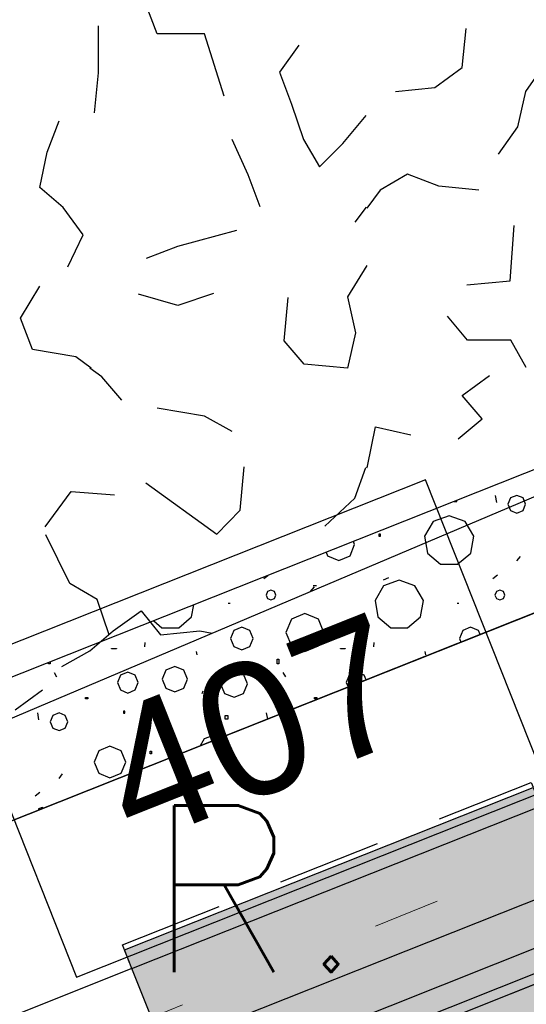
# Model space of a CAD drawing. Extents: x 1006 to 5197, y -24 to 263.
# Tile 44 of 124: x 1040.056 to 1040.817, y 16.655 to 18.133. Entities that reach past the tile are written whole.
import ezdxf

# ---------------------------------------------------------------- set-up
doc = ezdxf.new("R2010")
doc.units = 0
doc.header["$MEASUREMENT"] = 0
doc.linetypes.add('B0602', pattern=[0.3125, 0, -0.3125])
doc.linetypes.add('B0701', pattern=[0.23412, 0.156, -0.07812])
for name, color, linetype in [('00 Renvooi', 7, 'Continuous'), ('21 Buitenwanden', 7, 'Continuous'), ('22 Niet Constr Binnenwanden', 7, 'Continuous'), ('23 Vloeren', 7, 'Continuous'), ('27 Daken', 7, 'Continuous'), ('A Stramien', 7, 'Continuous'), ('T Tekst algemeen', 7, 'Continuous'), ('Window Markers', 7, 'Continuous')]:
    doc.layers.add(name, color=color, linetype=linetype)
doc.styles.add('GENERATED_STYLE_3', font='Arial')
doc.styles.get("Standard").update_dxf_attribs({"font": 'txt', "bigfont": 'BIGFONT.SHX'})
doc.dimstyles.new('GENERATED_STYLE__1', dxfattribs={"dimtxt": 0.25, "dimasz": 0.19, "dimexe": 0.18, "dimexo": 0, "dimgap": 0.09, "dimtad": 1, "dimdec": 0, "dimlfac": 1000, "dimzin": 0, "dimdsep": 46, "dimtxsty": 'Standard', "dimblk": 'ARROWHEAD_7', "dimblk1": 'ARROWHEAD_7', "dimblk2": 'ARROWHEAD_7', "dimcen": 0.09, "dimclrd": 7, "dimclre": 7, "dimclrt": 7, "dimadec": 1, "dimazin": 0, "dimtfac": 1, "dimtdec": 4, "dimtmove": 0, "dimatfit": 3, "dimfxl": 0, "dimtolj": 1, "dimtzin": 0, "dimarcsym": 0})
doc.dimstyles.new('GENERATED_STYLE__2', dxfattribs={"dimtxt": 0.25, "dimasz": 0.19, "dimexe": 0.18, "dimexo": 0, "dimgap": 0.09, "dimtad": 1, "dimtih": 1, "dimtoh": 1, "dimdec": 0, "dimlfac": 1000, "dimzin": 0, "dimdsep": 46, "dimtxsty": 'Standard', "dimblk": 'ARROWHEAD_7', "dimblk1": 'ARROWHEAD_7', "dimblk2": 'ARROWHEAD_7', "dimcen": 0.09, "dimclrd": 7, "dimclre": 7, "dimclrt": 7, "dimadec": 1, "dimazin": 0, "dimtfac": 1, "dimtdec": 4, "dimtmove": 0, "dimatfit": 3, "dimfxl": 0, "dimtolj": 1, "dimtzin": 0, "dimarcsym": 0})
pattern_1 = [(45, (988.21373, 0), (-0.4596194, 0.4596194), []), (45, (988.1218, 0.0919), (-0.4596194, 0.4596194), [])]

# ---------------------------------------------------------------- blocks, each defined once
blk = doc.blocks.new('ROOF_45_2', base_point=(1015.3564, 13.368))
at = {"layer": '27 Daken', "linetype": 'Continuous', "flags": 128}
blk.add_lwpolyline([(1029.3951, 15.18), (1033.0243, 15.18), (1035.0243, 15.18), (1036.2233, 15.1831), (1036.15, 15.599), (1036.9279, 15.908), (1036.9633, 15.7069), (1041.9117, 17.6726), (1041.9108, 20.258), (1034.8915, 17.4697), (1034.6025, 19.1618), (1029.3951, 17.7012)], dxfattribs=at)
blk = doc.blocks.new('*D346', base_point=(988.2137, 0))
at = {"layer": 'A Stramien', "linetype": 'Continuous'}
for p, q in [((1033.7798, 22.451), (1033.6414, 22.7995)), ((1027.0657, 19.9857), (1033.7571, 22.6437)), ((1020.3743, 17.3276), (1027.0657, 19.9857))]:
    blk.add_line(p, q, dxfattribs=at)
blk.add_circle((1033.7106, 22.6253), 0.05, dxfattribs=at)
at = {"layer": 'A Stramien', "insert": (1029.8704, 21.4226), "char_height": 0.25, "attachment_point": 1, "rotation": 21.665}
blk.add_mtext('{7.200}', dxfattribs=at)
blk = doc.blocks.new('ARROWHEAD_7')
at = {"color": 0, "linetype": 'Continuous', "lineweight": 0}
for p, q in [((0, -0.25), (0, 0.25)), ((0, 0), (-1, 0)), ((-0.25, 0), (0.25, 0))]:
    blk.add_line(p, q, dxfattribs=at)
blk.add_circle((0, 0), 0.25, dxfattribs=at)
blk = doc.blocks.new('*D347', base_point=(988.2137, 0))
at = {"layer": 'A Stramien', "linetype": 'Continuous'}
for p, q in [((1040.4712, 25.1091), (1040.3328, 25.4576)), ((1033.7571, 22.6437), (1040.4484, 25.3018)), ((1027.0657, 19.9857), (1033.7571, 22.6437))]:
    blk.add_line(p, q, dxfattribs=at)
blk.add_circle((1040.402, 25.2834), 0.05, dxfattribs=at)
at = {"layer": 'A Stramien', "insert": (1036.5618, 24.0807), "char_height": 0.25, "attachment_point": 1, "rotation": 21.665}
blk.add_mtext('{7.200}', dxfattribs=at)
blk = doc.blocks.new('*D348', base_point=(988.2137, 0))
at = {"layer": 'A Stramien', "linetype": 'Continuous'}
for p, q in [((1047.1626, 27.7672), (1047.0241, 28.1157)), ((1040.4484, 25.3018), (1047.1398, 27.9599)), ((1033.7571, 22.6437), (1040.4484, 25.3018))]:
    blk.add_line(p, q, dxfattribs=at)
blk.add_circle((1047.0934, 27.9415), 0.05, dxfattribs=at)
at = {"layer": 'A Stramien', "insert": (1044.457, 27.217), "char_height": 0.25, "attachment_point": 1, "rotation": 21.665}
blk.add_mtext('{7.200}', dxfattribs=at)
blk = doc.blocks.new('*D349', base_point=(988.2137, 0))
at = {"layer": 'A Stramien', "linetype": 'Continuous'}
for p, q in [((1053.854, 30.4253), (1053.7155, 30.7738)), ((1047.1398, 27.9599), (1053.8312, 30.618)), ((1040.4484, 25.3018), (1047.1398, 27.9599))]:
    blk.add_line(p, q, dxfattribs=at)
at = {"layer": 'A Stramien', "insert": (1049.9445, 29.3969), "char_height": 0.25, "attachment_point": 1, "rotation": 21.665}
blk.add_mtext('{7.200}', dxfattribs=at)
blk = doc.blocks.new('*D350', base_point=(988.2137, 0))
at = {"layer": 'A Stramien', "linetype": 'Continuous'}
for p, q in [((1053.8312, 30.618), (1057.1769, 31.9471)), ((1047.1398, 27.9599), (1053.8312, 30.618))]:
    blk.add_line(p, q, dxfattribs=at)
blk.add_circle((1053.7847, 30.5996), 0.05, dxfattribs=at)
at = {"layer": 'A Stramien', "insert": (1054.9631, 31.3904), "char_height": 0.25, "attachment_point": 1, "rotation": 21.665}
blk.add_mtext('{3.600}', dxfattribs=at)
blk = doc.blocks.new('*D351', base_point=(988.2137, 0))
at = {"layer": 'A Stramien', "linetype": 'Continuous'}
for p, q in [((1063.891, 34.4124), (1063.7526, 34.7609)), ((1063.7753, 34.5682), (1063.9147, 34.6236)), ((1057.1769, 31.9471), (1063.7753, 34.5682)), ((1057.1996, 31.7543), (1057.0612, 32.1029)), ((1053.8312, 30.618), (1057.1769, 31.9471))]:
    blk.add_line(p, q, dxfattribs=at)
for centre in [(1063.8218, 34.5867), (1057.1304, 31.9286)]:
    blk.add_circle(centre, 0.05, dxfattribs=at)
at = {"layer": 'A Stramien', "insert": (1059.9816, 33.384), "char_height": 0.25, "attachment_point": 1, "rotation": 21.665}
blk.add_mtext('{7.200}', dxfattribs=at)
blk = doc.blocks.new('*D355', base_point=(988.2137, 0))
at = {"layer": 'A Stramien', "linetype": 'Continuous'}
for p, q in [((1032.4831, 33.5873), (1032.4831, 33.9623)), ((1044.0071, 33.5873), (1044.0071, 33.9623)), ((1030.7271, 33.7748), (1032.5331, 33.7748)), ((1032.5331, 33.7748), (1044.0571, 33.7748))]:
    blk.add_line(p, q, dxfattribs=at)
for centre in [(1032.4831, 33.7748), (1044.0071, 33.7748)]:
    blk.add_circle(centre, 0.05, dxfattribs=at)
at = {"layer": 'A Stramien', "insert": (1037.7404, 34.0748), "char_height": 0.25, "attachment_point": 1}
blk.add_mtext('{11.524}', dxfattribs=at)
blk = doc.blocks.new('*D356', base_point=(988.2137, 0))
at = {"layer": 'A Stramien', "linetype": 'Continuous'}
for p, q in [((1044.0071, 33.5873), (1044.0071, 33.9623)), ((1049.8006, 33.5873), (1049.8006, 33.9623)), ((1032.5331, 33.7748), (1044.0571, 33.7748)), ((1044.0571, 33.7748), (1049.8506, 33.7748))]:
    blk.add_line(p, q, dxfattribs=at)
for centre in [(1044.0071, 33.7748), (1049.8006, 33.7748)]:
    blk.add_circle(centre, 0.05, dxfattribs=at)
at = {"layer": 'A Stramien', "insert": (1046.4909, 34.0748), "char_height": 0.25, "attachment_point": 1}
blk.add_mtext('{5.794}', dxfattribs=at)
blk = doc.blocks.new('*D357', base_point=(988.2137, 0))
at = {"layer": 'A Stramien', "linetype": 'Continuous'}
for p, q in [((1049.8006, 33.5873), (1049.8006, 33.9623)), ((1055.5648, 33.5873), (1055.5648, 33.9623)), ((1044.0571, 33.7748), (1049.8506, 33.7748)), ((1049.8506, 33.7748), (1055.6148, 33.7748))]:
    blk.add_line(p, q, dxfattribs=at)
for centre in [(1049.8006, 33.7748), (1055.5648, 33.7748)]:
    blk.add_circle(centre, 0.05, dxfattribs=at)
at = {"layer": 'A Stramien', "insert": (1052.2697, 34.0748), "char_height": 0.25, "attachment_point": 1}
blk.add_mtext('{5.764}', dxfattribs=at)
blk = doc.blocks.new('*D358', base_point=(988.2137, 0))
at = {"layer": 'A Stramien', "linetype": 'Continuous'}
for p, q in [((1055.5648, 33.5873), (1055.5648, 33.9623)), ((1061.1964, 33.5873), (1061.1964, 33.9623)), ((1049.8506, 33.7748), (1055.6148, 33.7748)), ((1055.6148, 33.7748), (1061.2464, 33.7748))]:
    blk.add_line(p, q, dxfattribs=at)
for centre in [(1055.5648, 33.7748), (1061.1964, 33.7748)]:
    blk.add_circle(centre, 0.05, dxfattribs=at)
at = {"layer": 'A Stramien', "insert": (1057.9676, 34.0748), "char_height": 0.25, "attachment_point": 1}
blk.add_mtext('{5.632}', dxfattribs=at)
blk = doc.blocks.new('*D364', base_point=(988.2137, 0))
at = {"layer": 'A Stramien', "linetype": 'Continuous'}
for p, q in [((1043.4001, -2.1848), (1043.4001, -1.8098)), ((1046.4001, -2.1848), (1046.4001, -1.8098)), ((1032.5331, -1.9973), (1043.4501, -1.9973)), ((1043.4501, -1.9973), (1046.4501, -1.9973))]:
    blk.add_line(p, q, dxfattribs=at)
for centre in [(1043.4001, -1.9973), (1046.4001, -1.9973)]:
    blk.add_circle(centre, 0.05, dxfattribs=at)
at = {"layer": 'A Stramien', "insert": (1044.4871, -1.6973), "char_height": 0.25, "attachment_point": 1}
blk.add_mtext('{3.000}', dxfattribs=at)
blk = doc.blocks.new('*D365', base_point=(988.2137, 0))
at = {"layer": 'A Stramien', "linetype": 'Continuous'}
for p, q in [((1046.4001, -2.1848), (1046.4001, -1.8098)), ((1053.6001, -2.1848), (1053.6001, -1.8098)), ((1043.4501, -1.9973), (1046.4501, -1.9973)), ((1046.4501, -1.9973), (1053.6501, -1.9973))]:
    blk.add_line(p, q, dxfattribs=at)
for centre in [(1046.4001, -1.9973), (1053.6001, -1.9973)]:
    blk.add_circle(centre, 0.05, dxfattribs=at)
at = {"layer": 'A Stramien', "insert": (1049.5871, -1.6973), "char_height": 0.25, "attachment_point": 1}
blk.add_mtext('{7.200}', dxfattribs=at)
blk = doc.blocks.new('ROOF_46_2', base_point=(1041.8905, 22.2177))
at = {"layer": '27 Daken', "color": 255, "linetype": 'Continuous', "lineweight": 0, "flags": 128}
blk.add_lwpolyline([(1036.5903, 15.001), (1041.8905, 17.1064), (1041.8905, 22.2177)], dxfattribs=at)
blk = doc.blocks.new('*X466', base_point=(988.2137, 0))
at = {"layer": '27 Daken', "linetype": 'Continuous'}
for p, q in [((1040.2627, 18.112), (1040.2447, 18.159)), ((1040.1747, 18.053), (1040.1747, 18.124)), ((1040.7207, 18.061), (1040.7267, 18.12)), ((1040.3337, 18.112), (1040.2627, 18.112)), ((1040.3637, 18.018), (1040.3337, 18.112)), ((1040.4757, 18.095), (1040.4467, 18.054)), ((1040.6797, 18.031), (1040.7207, 18.061)), ((1040.8447, 18.067), (1040.8157, 18.025)), ((1040.1687, 17.993), (1040.1747, 18.053)), ((1040.4467, 18.054), (1040.4647, 18.006)), ((1040.6207, 18.025), (1040.6797, 18.031)), ((1040.8157, 18.025), (1040.8037, 17.972)), ((1040.4647, 18.006), (1040.4827, 17.953)), ((1040.5417, 17.947), (1040.5767, 17.989)), ((1040.0977, 17.934), (1040.1157, 17.981)), ((1040.8037, 17.972), (1040.7747, 17.931)), ((1040.3997, 17.9), (1040.3757, 17.953)), ((1040.4827, 17.953), (1040.5067, 17.912)), ((1040.5067, 17.912), (1040.5417, 17.947)), ((1040.0867, 17.881), (1040.0977, 17.934)), ((1040.4177, 17.852), (1040.3997, 17.9)), ((1040.6387, 17.901), (1040.5977, 17.877)), ((1040.6857, 17.883), (1040.6387, 17.901)), ((1040.1217, 17.851), (1040.0867, 17.881)), ((1040.7457, 17.877), (1040.6857, 17.883)), ((1040.5977, 17.877), (1040.5777, 17.8503)), ((1040.5766, 17.8514), (1040.5597, 17.829)), ((1040.1517, 17.81), (1040.1217, 17.851)), ((1040.7927, 17.741), (1040.7987, 17.824)), ((1040.1287, 17.762), (1040.1517, 17.81)), ((1040.2937, 17.793), (1040.3827, 17.817)), ((1040.2467, 17.775), (1040.2937, 17.793)), ((1040.5777, 17.764), (1040.5487, 17.717)), ((1040.7277, 17.735), (1040.7927, 17.741)), ((1040.0577, 17.685), (1040.0867, 17.733)), ((1040.2937, 17.704), (1040.2347, 17.721)), ((1040.3477, 17.722), (1040.2937, 17.704)), ((1040.4537, 17.651), (1040.4597, 17.716)), ((1040.5487, 17.717), (1040.5607, 17.663)), ((1040.0757, 17.638), (1040.0577, 17.685)), ((1040.7287, 17.652), (1040.6987, 17.688)), ((1040.5607, 17.663), (1040.5487, 17.61)), ((1040.4837, 17.616), (1040.4537, 17.651)), ((1040.7937, 17.652), (1040.7287, 17.652)), ((1040.8167, 17.611), (1040.7937, 17.652)), ((1040.1407, 17.627), (1040.0757, 17.638)), ((1040.164, 17.61), (1040.1407, 17.627)), ((1040.5487, 17.61), (1040.4837, 17.616)), ((1040.1797, 17.597), (1040.162, 17.61)), ((1040.2097, 17.562), (1040.1797, 17.597)), ((1040.7207, 17.569), (1040.7617, 17.599)), ((1040.7507, 17.534), (1040.7207, 17.569)), ((1040.3337, 17.538), (1040.2627, 17.55)), ((1040.3757, 17.515), (1040.3337, 17.538)), ((1040.7147, 17.504), (1040.7507, 17.534)), ((1040.5787, 17.463), (1040.5907, 17.522)), ((1040.5907, 17.522), (1040.6437, 17.51)), ((1040.3877, 17.397), (1040.3937, 17.462)), ((1040.5597, 17.415), (1040.576, 17.4609)), ((1040.5777, 17.4602), (1040.5787, 17.463)), ((1040.2457, 17.438), (1040.3527, 17.361)), ((1040.0947, 17.372), (1040.1337, 17.425)), ((1040.1337, 17.425), (1040.1987, 17.42)), ((1040.5147, 17.373), (1040.5597, 17.415)), ((1040.3527, 17.361), (1040.3877, 17.397)), ((1040.1317, 17.287), (1040.0957, 17.36)), ((1040.1727, 17.263), (1040.1317, 17.287)), ((1040.4987, 17.282), (1040.4923, 17.2745)), ((1040.1907, 17.21), (1040.1727, 17.263)), ((1040.1967, 17.216), (1040.2387, 17.246)), ((1040.2387, 17.246), (1040.2677, 17.21)), ((1040.1617, 17.186), (1040.1967, 17.216)), ((1040.2677, 17.21), (1040.3267, 17.216)), ((1040.3267, 17.216), (1040.3453, 17.2122)), ((1040.1197, 17.162), (1040.1617, 17.186)), ((1040.0497, 17.097), (1040.0907, 17.127))]:
    blk.add_line(p, q, dxfattribs=at)
blk = doc.blocks.new('HATCH_428_2', base_point=(990.0137, 0))
at = {"layer": '27 Daken', "linetype": 'Continuous'}
blk.add_line((1035.9653, 15.3555), (1042.3472, 18.0608), dxfattribs=at)
blk.add_blockref('*X466', (988.2137, 0), dxfattribs=at)
blk = doc.blocks.new('*X486', base_point=(988.2137, 0))
at = {"layer": '27 Daken', "linetype": 'Continuous'}
for p, q in [((1040.7087, 17.4099), (1040.7129, 17.4099)), ((1040.7129, 17.4099), (1040.7129, 17.4116)), ((1040.7704, 17.419), (1040.7721, 17.4085)), ((1040.7933, 17.4152), (1040.7893, 17.4057)), ((1040.8027, 17.4191), (1040.7933, 17.4152)), ((1040.8122, 17.4152), (1040.8027, 17.4191)), ((1040.8161, 17.4057), (1040.8122, 17.4152)), ((1040.7893, 17.4057), (1040.7933, 17.3962)), ((1040.7933, 17.3962), (1040.8027, 17.3923)), ((1040.8027, 17.3923), (1040.8122, 17.3962)), ((1040.8122, 17.3962), (1040.8161, 17.4057)), ((1040.6771, 17.3798), (1040.6643, 17.3576)), ((1040.7012, 17.3886), (1040.6771, 17.3798)), ((1040.7253, 17.3798), (1040.7012, 17.3886)), ((1040.7381, 17.3576), (1040.7253, 17.3798)), ((1040.5593, 17.3451), (1040.5574, 17.3498)), ((1040.5961, 17.3616), (1040.5979, 17.3616)), ((1040.5961, 17.3574), (1040.5961, 17.3616)), ((1040.5979, 17.3574), (1040.5961, 17.3574)), ((1040.5979, 17.3616), (1040.5979, 17.3574)), ((1040.6643, 17.3576), (1040.6687, 17.3323)), ((1040.7337, 17.3323), (1040.7381, 17.3576)), ((1040.5524, 17.3283), (1040.5593, 17.3451)), ((1040.5165, 17.3336), (1040.5187, 17.3283)), ((1040.5187, 17.3283), (1040.5355, 17.3213)), ((1040.5355, 17.3213), (1040.5524, 17.3283)), ((1040.6687, 17.3323), (1040.6884, 17.3159)), ((1040.714, 17.3159), (1040.7337, 17.3323)), ((1040.8031, 17.3206), (1040.8083, 17.3275)), ((1040.6884, 17.3159), (1040.714, 17.3159)), ((1040.4232, 17.2944), (1040.4292, 17.2989)), ((1040.6101, 17.2953), (1040.6023, 17.2918)), ((1040.6262, 17.2918), (1040.6026, 17.2832)), ((1040.6499, 17.2832), (1040.6262, 17.2918)), ((1040.7669, 17.2944), (1040.7738, 17.2997)), ((1040.4337, 17.2769), (1040.4285, 17.2748)), ((1040.4389, 17.2748), (1040.4337, 17.2769)), ((1040.5021, 17.2835), (1040.4969, 17.2835)), ((1040.6026, 17.2832), (1040.59, 17.2614)), ((1040.6625, 17.2614), (1040.6499, 17.2832)), ((1040.7773, 17.2769), (1040.7721, 17.2748)), ((1040.7826, 17.2748), (1040.7773, 17.2769)), ((1040.4285, 17.2748), (1040.4263, 17.2695)), ((1040.4263, 17.2695), (1040.4285, 17.2643)), ((1040.4285, 17.2643), (1040.4337, 17.2621)), ((1040.4337, 17.2621), (1040.4389, 17.2643)), ((1040.4411, 17.2695), (1040.4389, 17.2748)), ((1040.4389, 17.2643), (1040.4411, 17.2695)), ((1040.59, 17.2614), (1040.5944, 17.2366)), ((1040.6581, 17.2366), (1040.6625, 17.2614)), ((1040.7721, 17.2748), (1040.7699, 17.2695)), ((1040.7699, 17.2695), (1040.7721, 17.2643)), ((1040.7721, 17.2643), (1040.7773, 17.2621)), ((1040.7773, 17.2621), (1040.7826, 17.2643)), ((1040.7847, 17.2695), (1040.7826, 17.2748)), ((1040.7826, 17.2643), (1040.7847, 17.2695)), ((1040.3145, 17.2366), (1040.3177, 17.2546)), ((1040.3695, 17.2572), (1040.3724, 17.2572)), ((1040.7132, 17.2572), (1040.716, 17.2572)), ((1040.2577, 17.2308), (1040.27, 17.2204)), ((1040.2952, 17.2204), (1040.3145, 17.2366)), ((1040.4646, 17.2335), (1040.4562, 17.2133)), ((1040.4848, 17.2419), (1040.4646, 17.2335)), ((1040.505, 17.2335), (1040.4848, 17.2419)), ((1040.5133, 17.2133), (1040.505, 17.2335)), ((1040.5944, 17.2366), (1040.6137, 17.2204)), ((1040.6388, 17.2204), (1040.6581, 17.2366)), ((1040.27, 17.2204), (1040.2952, 17.2204)), ((1040.3779, 17.2163), (1040.373, 17.2044)), ((1040.3899, 17.2213), (1040.3779, 17.2163)), ((1040.4018, 17.2163), (1040.3899, 17.2213)), ((1040.4068, 17.2044), (1040.4018, 17.2163)), ((1040.6137, 17.2204), (1040.6388, 17.2204)), ((1040.7216, 17.2163), (1040.7166, 17.2044)), ((1040.7335, 17.2213), (1040.7216, 17.2163)), ((1040.7454, 17.2163), (1040.7335, 17.2213)), ((1040.7479, 17.2103), (1040.7454, 17.2163)), ((1040.373, 17.2044), (1040.3779, 17.1924)), ((1040.4018, 17.1924), (1040.4068, 17.2044)), ((1040.4562, 17.2133), (1040.4646, 17.1931)), ((1040.505, 17.1931), (1040.5133, 17.2133)), ((1040.7166, 17.2044), (1040.7189, 17.1988)), ((1040.1944, 17.1895), (1040.2017, 17.1895)), ((1040.1944, 17.1889), (1040.1944, 17.1895)), ((1040.2017, 17.1889), (1040.1944, 17.1889)), ((1040.2017, 17.1895), (1040.2017, 17.1889)), ((1040.2444, 17.1983), (1040.244, 17.192)), ((1040.3779, 17.1924), (1040.3899, 17.1875)), ((1040.3899, 17.1875), (1040.4018, 17.1924)), ((1040.4646, 17.1931), (1040.4848, 17.1848)), ((1040.4848, 17.1848), (1040.505, 17.1931)), ((1040.538, 17.1895), (1040.5453, 17.1895)), ((1040.538, 17.1889), (1040.538, 17.1895)), ((1040.5453, 17.1889), (1040.538, 17.1889)), ((1040.5453, 17.1895), (1040.5453, 17.1889)), ((1040.588, 17.1983), (1040.5876, 17.192)), ((1040.3227, 17.1799), (1040.3218, 17.1847)), ((1040.4432, 17.173), (1040.4457, 17.173)), ((1040.4432, 17.1662), (1040.4432, 17.173)), ((1040.4457, 17.173), (1040.4457, 17.1662)), ((1040.6664, 17.1799), (1040.6654, 17.1847)), ((1040.0996, 17.1662), (1040.0996, 17.168)), ((1040.1021, 17.1662), (1040.0996, 17.1662)), ((1040.1021, 17.169), (1040.1021, 17.1662)), ((1040.2896, 17.1623), (1040.2761, 17.1567)), ((1040.3031, 17.1567), (1040.2896, 17.1623)), ((1040.4457, 17.1662), (1040.4432, 17.1662)), ((1040.1081, 17.1534), (1040.1118, 17.1467)), ((1040.2077, 17.1492), (1040.2031, 17.1381)), ((1040.2188, 17.1538), (1040.2077, 17.1492)), ((1040.2299, 17.1492), (1040.2188, 17.1538)), ((1040.2345, 17.1381), (1040.2299, 17.1492)), ((1040.2761, 17.1567), (1040.2705, 17.1432)), ((1040.2705, 17.1432), (1040.2761, 17.1297)), ((1040.3086, 17.1432), (1040.3031, 17.1567)), ((1040.3031, 17.1297), (1040.3086, 17.1432)), ((1040.364, 17.1506), (1040.358, 17.1363)), ((1040.3783, 17.1566), (1040.364, 17.1506)), ((1040.3927, 17.1506), (1040.3783, 17.1566)), ((1040.3986, 17.1363), (1040.3927, 17.1506)), ((1040.4518, 17.1534), (1040.4554, 17.1467)), ((1040.5513, 17.1492), (1040.5467, 17.1381)), ((1040.5624, 17.1538), (1040.5513, 17.1492)), ((1040.5736, 17.1492), (1040.5624, 17.1538)), ((1040.5765, 17.1422), (1040.5736, 17.1492)), ((1040.2031, 17.1381), (1040.2077, 17.127)), ((1040.2299, 17.127), (1040.2345, 17.1381)), ((1040.2761, 17.1297), (1040.2896, 17.1242)), ((1040.2896, 17.1242), (1040.3031, 17.1297)), ((1040.358, 17.1363), (1040.364, 17.1219)), ((1040.3927, 17.1219), (1040.3986, 17.1363)), ((1040.5467, 17.1381), (1040.5495, 17.1315)), ((1040.1552, 17.1155), (1040.1589, 17.1155)), ((1040.1552, 17.1137), (1040.1552, 17.1155)), ((1040.1589, 17.1137), (1040.1552, 17.1137)), ((1040.1589, 17.1155), (1040.1589, 17.1137)), ((1040.2077, 17.127), (1040.2188, 17.1224)), ((1040.2188, 17.1224), (1040.2299, 17.127)), ((1040.3304, 17.1219), (1040.3319, 17.1255)), ((1040.364, 17.1219), (1040.3783, 17.116)), ((1040.3783, 17.116), (1040.3927, 17.1219)), ((1040.4989, 17.1155), (1040.5025, 17.1155)), ((1040.4989, 17.1137), (1040.4989, 17.1155)), ((1040.5025, 17.1137), (1040.4989, 17.1137)), ((1040.5025, 17.1155), (1040.5025, 17.1137)), ((1040.0831, 17.0927), (1040.0848, 17.0823)), ((1040.106, 17.0889), (1040.1021, 17.0794)), ((1040.1155, 17.0928), (1040.106, 17.0889)), ((1040.125, 17.0889), (1040.1155, 17.0928)), ((1040.1289, 17.0794), (1040.125, 17.0889)), ((1040.2145, 17.0953), (1040.2121, 17.0953)), ((1040.2121, 17.0953), (1040.2121, 17.0922)), ((1040.2121, 17.0922), (1040.2145, 17.0922)), ((1040.2145, 17.0922), (1040.2145, 17.0953)), ((1040.2691, 17.0848), (1040.2679, 17.0819)), ((1040.272, 17.086), (1040.2691, 17.0848)), ((1040.2749, 17.0848), (1040.272, 17.086)), ((1040.2761, 17.0819), (1040.2749, 17.0848)), ((1040.3693, 17.088), (1040.3644, 17.088)), ((1040.3644, 17.088), (1040.3644, 17.0837)), ((1040.3644, 17.0837), (1040.3693, 17.0837)), ((1040.3693, 17.0837), (1040.3693, 17.088)), ((1040.4267, 17.0927), (1040.4283, 17.0834)), ((1040.1021, 17.0794), (1040.106, 17.0699)), ((1040.106, 17.0699), (1040.1155, 17.066)), ((1040.1155, 17.066), (1040.125, 17.0699)), ((1040.125, 17.0699), (1040.1289, 17.0794)), ((1040.2679, 17.0819), (1040.2691, 17.079)), ((1040.2691, 17.079), (1040.272, 17.0778)), ((1040.272, 17.0778), (1040.2749, 17.079)), ((1040.2749, 17.079), (1040.2761, 17.0819)), ((1040.3335, 17.0535), (1040.3276, 17.0434)), ((1040.3576, 17.0623), (1040.3335, 17.0535)), ((1040.3668, 17.0589), (1040.3576, 17.0623)), ((1040.1919, 17.0427), (1040.1751, 17.0357)), ((1040.2087, 17.0357), (1040.1919, 17.0427)), ((1040.1751, 17.0357), (1040.1681, 17.0189)), ((1040.2157, 17.0189), (1040.2087, 17.0357)), ((1040.2525, 17.0354), (1040.2543, 17.0354)), ((1040.2525, 17.0311), (1040.2525, 17.0354)), ((1040.2543, 17.0311), (1040.2525, 17.0311)), ((1040.2543, 17.0354), (1040.2543, 17.0311)), ((1040.1681, 17.0189), (1040.1751, 17.002)), ((1040.2087, 17.002), (1040.2157, 17.0189)), ((1040.1158, 16.9943), (1040.121, 17.0013)), ((1040.1751, 17.002), (1040.1919, 16.9951)), ((1040.1919, 16.9951), (1040.2087, 17.002)), ((1040.0796, 16.9682), (1040.0866, 16.9734)), ((1040.0901, 16.9507), (1040.0848, 16.9485)), ((1040.0921, 16.9498), (1040.0901, 16.9507)), ((1040.0848, 16.9485), (1040.0841, 16.9466))]:
    blk.add_line(p, q, dxfattribs=at)
blk = doc.blocks.new('HATCH_844_2', base_point=(990.0137, 0))
at = {"layer": '27 Daken', "linetype": 'Continuous'}
for p, q in [((1042.3472, 18.0608), (1035.7998, 15.4599)), ((1035.7991, 15.2444), (1042.421, 17.8749))]:
    blk.add_line(p, q, dxfattribs=at)
blk.add_blockref('*X486', (988.2137, 0), dxfattribs=at)
blk = doc.blocks.new('SLAB_488_2', base_point=(1057.11, 23.5017))
at = {"layer": '23 Vloeren', "color": 255, "linetype": 'B0602', "lineweight": 0, "flags": 128}
blk.add_lwpolyline([(1057.11, 23.5017), (1030.6543, 12.7249), (1030.6543, 0.25), (1042.7262, 0.25), (1042.7264, 1.65), (1043.6201, 1.6499), (1043.6201, 5.2832), (1046.1801, 5.2832), (1046.1801, 1.6499), (1065.9921, 1.65), (1065.9921, 0.85), (1073.9709, 0.85), (1072.3048, 33.1354), (1055.8756, 26.6091)], close=True, dxfattribs=at)
blk = doc.blocks.new('R1a metaal 11_3', base_point=(988.2137, 0))
at = {"layer": '21 Buitenwanden', "linetype": 'Continuous'}
for p, q in [((987.8837, 0.195), (987.8837, 0.225)), ((987.8837, 0.225), (988.5437, 0.225)), ((988.5437, 0.225), (988.5437, 0.195)), ((987.8837, 0.195), (988.5437, 0.195)), ((987.8837, 0), (987.9487, 0)), ((987.8837, -0.118), (987.8837, 0)), ((987.8837, 0), (987.8837, -0.118)), ((987.9487, 0), (987.9487, -0.05)), ((987.9487, 0), (988.4787, 0)), ((988.4787, -0.05), (988.4787, 0)), ((988.4787, 0), (988.5437, 0)), ((988.5437, 0), (988.5437, -0.118)), ((988.5437, 0), (988.5437, -0.118)), ((987.9487, -0.035), (988.4787, -0.035)), ((987.9487, -0.05), (987.9487, -0.118)), ((987.9487, -0.05), (988.4787, -0.05)), ((988.4787, -0.118), (988.4787, -0.05)), ((987.9487, -0.118), (987.8837, -0.118)), ((988.4787, -0.118), (987.9487, -0.118)), ((988.5437, -0.118), (988.4787, -0.118)), ((987.8837, -0.2823), (988.5437, -0.2823))]:
    blk.add_line(p, q, dxfattribs=at)
blk = doc.blocks.new('D Marker 11_50', base_point=(988.2137, 0))
at = {"layer": 'Window Markers', "linetype": 'Continuous'}
for p, q in [((987.8634, -0.4962), (987.8634, -0.9962)), ((988.6259, -0.4962), (987.8634, -0.4962)), ((988.6259, -0.9962), (988.6259, -0.4962)), ((987.8634, -0.9962), (988.6259, -0.9962))]:
    blk.add_line(p, q, dxfattribs=at)
at = {"layer": 'Window Markers', "linetype": 'Continuous', "insert": (988.4735, -0.6421), "char_height": 0.2, "attachment_point": 7, "rotation": 180, "style": 'GENERATED_STYLE_3'}
blk.add_mtext('{407}', dxfattribs=at)
blk = doc.blocks.new('WALL_577_2', base_point=(1056.9456, 23.6447))
at = {"layer": '21 Buitenwanden', "linetype": 'Continuous', "lineweight": 0}
for points in [[(1040.8273, 16.9804), (1040.2139, 16.7367), (1040.225, 16.7089), (1040.297, 16.5276), (1040.9104, 16.7713), (1040.8384, 16.9525)], [(1040.9104, 16.7713), (1040.297, 16.5276), (1040.4012, 16.2653), (1041.0146, 16.509)]]:
    blk.add_hatch(color=255, dxfattribs=at).paths.add_polyline_path(points, flags=0)
at = {"layer": '21 Buitenwanden', "linetype": 'Continuous'}
h = blk.add_hatch(dxfattribs=at)
h.set_pattern_fill('10_Baksteen_0002', color=256, style=0, pattern_type=2)
h.set_pattern_definition(pattern_1)
h.paths.add_polyline_path([(1039.7232, 16.5095), (1039.8418, 16.4583), (1040.1738, 16.5902), (1040.225, 16.7089)], flags=0)
h = blk.add_hatch(dxfattribs=at)
h.set_pattern_fill('10_Baksteen_0002', color=256, style=0, pattern_type=2)
h.set_pattern_definition(pattern_1)
h.paths.add_polyline_path([(1040.1738, 16.5902), (1040.219, 16.4764), (1040.304, 16.5101), (1040.225, 16.7089)], flags=0)
for p, q in [((1040.225, 16.7089), (1039.7232, 16.5095)), ((1040.304, 16.5101), (1040.225, 16.7089)), ((1040.297, 16.5276), (1040.225, 16.7089))]:
    blk.add_line(p, q, dxfattribs=at)
at = {"layer": '21 Buitenwanden', "linetype": 'Continuous', "rotation": 21.66500554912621}
blk.add_blockref('R1a metaal 11_3', (1040.6037, 16.6495), dxfattribs=at)
at = {"layer": 'Window Markers', "rotation": 201.6650055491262}
blk.add_blockref('D Marker 11_50', (1040.7079, 16.3872), dxfattribs=at)
blk = doc.blocks.new('WALL_582_2', base_point=(1042.9911, 18.1014))
at = {"layer": '22 Niet Constr Binnenwanden', "linetype": 'Continuous'}
for p, q in [((1042.9911, 18.1014), (1036.9633, 15.7069)), ((1037.111, 15.3352), (1043.1388, 17.7297))]:
    blk.add_line(p, q, dxfattribs=at)

msp = doc.modelspace()

# ---------------------------------------------------------------- linework, layer by layer
at = {"layer": '21 Buitenwanden', "linetype": 'B0701', "flags": 128}
msp.add_lwpolyline([(1040.2108, 16.7446), (1040.8242, 16.9883), (1041.0114, 16.5169), (1040.3981, 16.2732)], close=True, dxfattribs=at)

# ---------------------------------------------------------------- block references
at = {"layer": '21 Buitenwanden'}
msp.add_blockref('WALL_577_2', (1056.9456, 23.6447), dxfattribs=at)
at = {"layer": '22 Niet Constr Binnenwanden'}
msp.add_blockref('WALL_582_2', (1042.9911, 18.1014), dxfattribs=at)
at = {"layer": '23 Vloeren', "color": 255, "linetype": 'B0602', "lineweight": 0}
msp.add_blockref('SLAB_488_2', (1057.11, 23.5017), dxfattribs=at)
at = {"layer": '27 Daken', "linetype": 'Continuous'}
for name, p in [('HATCH_428_2', (990.0137, 0)), ('ROOF_45_2', (1015.3564, 13.368)), ('HATCH_844_2', (990.0137, 0))]:
    msp.add_blockref(name, p, dxfattribs=at)
at = {"layer": '27 Daken', "color": 255, "linetype": 'Continuous', "lineweight": 0}
msp.add_blockref('ROOF_46_2', (1041.8905, 22.2177), dxfattribs=at)

# ---------------------------------------------------------------- texts
at = {"layer": '00 Renvooi', "linetype": 'Continuous', "insert": (1040.2454, 16.7037), "char_height": 0.25, "attachment_point": 7}
msp.add_mtext('{R.}', dxfattribs=at)
at = {"layer": 'T Tekst algemeen', "linetype": 'Continuous', "insert": (1037.4706, 18.7309), "char_height": 0.4, "width": 4.01513, "attachment_point": 1, "rotation": 21.2449, "line_spacing_factor": 0.936772, "style": 'GENERATED_STYLE_3'}
msp.add_mtext('{hellend dak 8 graden}', dxfattribs=at)

# ---------------------------------------------------------------- dimensions: what is measured, and where the dimension line sits
at = {"layer": 'A Stramien', "linetype": 'Continuous'}
for p1, p2, picture, middle in [((1070.9109, -2.762), (1078.6582, -2.762), '*D351', (1060.4685, 33.4429)), ((1067.0373, -2.762), (1070.9109, -2.762), '*D350', (1055.45, 31.4494)), ((1059.29, -2.762), (1067.0373, -2.762), '*D349', (1050.4315, 29.4558)), ((1051.5427, -2.762), (1059.29, -2.762), '*D348', (1044.9439, 27.2759)), ((1044.0526, -3.4092), (1051.5427, -2.762), '*D347', (1037.0487, 24.1396)), ((1036.0482, -2.762), (1044.0526, -3.4092), '*D346', (1030.3573, 21.4815))]:
    dim = msp.add_linear_dim(base=(1020.3278, 17.3091), p1=p1, p2=p2, angle=21.665, dimstyle='GENERATED_STYLE__1', dxfattribs=at)
    dim.commit()
    dim.dimension.update_dxf_attribs({"geometry": picture, "text_midpoint": middle})
for base, p1, p2, picture, middle in [((1012.9421, 33.7748), (1032.4831, -2.762), (1044.0071, -1.0535), '*D355', (1038.32, 33.9498)), ((1012.942055, 33.77478), (1044.007097, -1.053492), (1049.8006, 14.689113), '*D356', (1046.965192, 33.94978)), ((1012.9421, 33.7748), (1049.8006, 14.6891), (1055.5648, 16.9733), '*D357', (1052.744, 33.9498)), ((1012.9421, 33.7748), (1055.5648, 16.9733), (1061.1964, 19.0319), '*D358', (1058.4419, 33.9498)), ((1012.9421, -1.9973), (1043.4001, -2.762), (1046.4001, 26.8048), '*D364', (1044.9614, -1.8223)), ((1012.9421, -1.9973), (1046.4001, 26.8048), (1053.6001, 11.6797), '*D365', (1050.0614, -1.8223))]:
    dim = msp.add_linear_dim(base=base, p1=p1, p2=p2, dimstyle='GENERATED_STYLE__2', dxfattribs=at)
    dim.commit()
    dim.dimension.update_dxf_attribs({"geometry": picture, "text_midpoint": middle})

doc.saveas('drawing.dxf')
